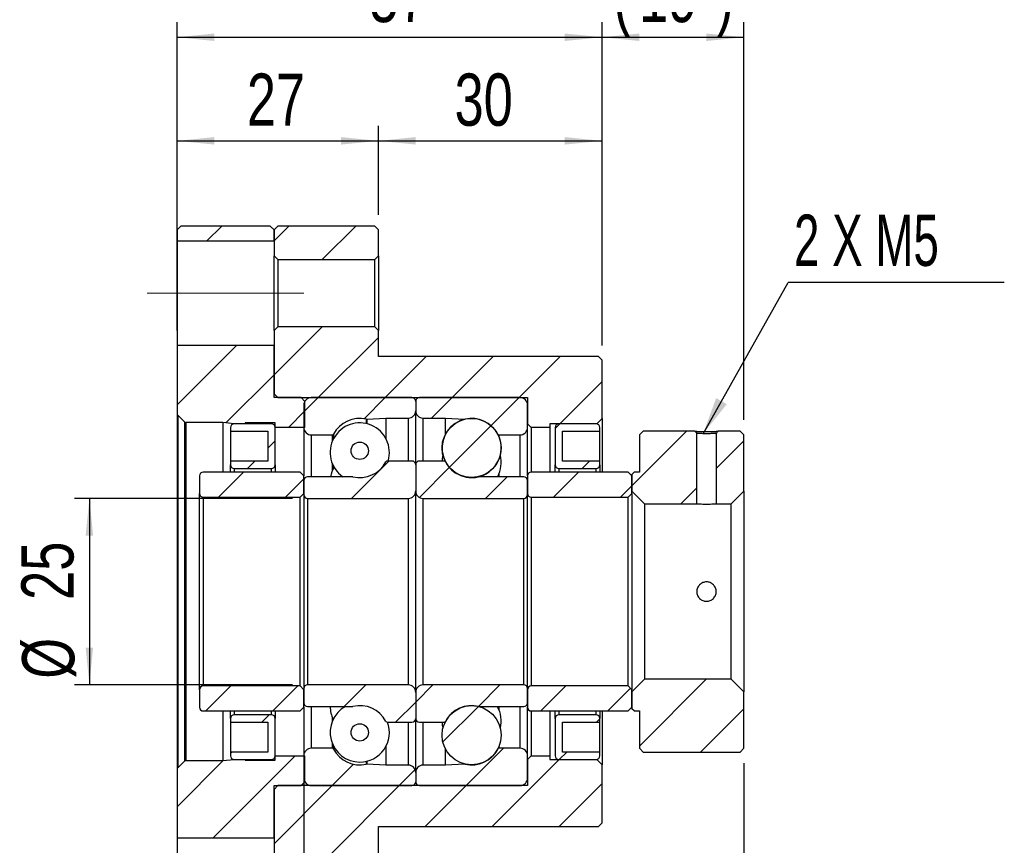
# Model space of a CAD drawing. Header units: millimetres. Extents: x 5 to 295, y 52 to 184.
# Tile 8 of 9: x 229 to 295, y 85 to 140. Entities that reach past the tile are written whole.
import ezdxf

# ---------------------------------------------------------------- set-up
doc = ezdxf.new("R2010")
doc.units = ezdxf.units.MM
doc.linetypes.add('CENTERX2', pattern=[20.32, 12.7, -2.54, 2.54, -2.54])
doc.layers.add('FORMAT', color=7, linetype='Continuous')
doc.styles.add('SLDTEXTSTYLE0', font='TXT', dxfattribs={"width": 0.75})
doc.styles.add('SLDTEXTSTYLE1', font='TXT', dxfattribs={"width": 0.666667})
doc.dimstyles.new('SLDDIMSTYLE0', dxfattribs={"dimtxt": 3.5, "dimasz": 2.5, "dimexe": 0, "dimexo": 0.0625, "dimgap": 0.875, "dimtad": 1, "dimlfac": 2, "dimrnd": 1e-09, "dimzin": 12, "dimdsep": 46, "dimtxsty": 'SLDTEXTSTYLE0', "dimsah": 1, "dimcen": 0.09, "dimadec": 0, "dimazin": 3, "dimtfac": 1, "dimtofl": 0, "dimtmove": 0, "dimatfit": 3, "dimfxl": 1, "dimfrac": 2, "dimtolj": 1, "dimtzin": 12, "dimarcsym": 0})
doc.dimstyles.new('SLDDIMSTYLE2', dxfattribs={"dimtxt": 0.18, "dimasz": 2.5, "dimexe": 0, "dimexo": 0.0625, "dimgap": 0, "dimtad": 0, "dimtih": 1, "dimtoh": 1, "dimdec": 0, "dimrnd": 1e-09, "dimzin": 0, "dimdsep": 46, "dimtxsty": 'Standard', "dimsah": 1, "dimcen": 0.09, "dimadec": 0, "dimazin": 0, "dimtfac": 2.5, "dimtdec": 0, "dimtofl": 0, "dimtmove": 0, "dimatfit": 3, "dimfxl": 1, "dimfrac": 2, "dimtolj": 1, "dimtzin": 0, "dimarcsym": 0})

# ---------------------------------------------------------------- blocks, each defined once
blk = doc.blocks.new('_D_3')
at = {"layer": 'FORMAT', "color": 7}
for p, q in [((247.543, 107.802), (232.913, 107.802)), ((233.913, 107.802), (233.913, 95.302)), ((247.543, 95.302), (232.913, 95.302))]:
    blk.add_line(p, q, dxfattribs=at)
for points in [[(233.913, 107.802), (233.663, 105.302), (234.163, 105.302)], [(233.913, 95.302), (234.163, 97.802), (233.663, 97.802)]]:
    blk.add_solid(points, dxfattribs=at)
at = {"layer": 'FORMAT', "color": 7, "char_height": 3.5, "attachment_point": 1, "rotation": 90, "style": 'SLDTEXTSTYLE0'}
for s, insert in [('25', (229.348, 100.995)), ('%%c', (229.402, 95.717))]:
    blk.add_mtext(s, dxfattribs=dict(at, insert=insert))
blk = doc.blocks.new('_D_4')
at = {"layer": 'FORMAT', "color": 7}
for p, q in [((239.793, 119.052), (239.793, 139.701)), ((268.293, 118.052), (268.293, 139.701)), ((239.793, 138.701), (268.293, 138.701))]:
    blk.add_line(p, q, dxfattribs=at)
for points in [[(239.793, 138.701), (242.293, 138.451), (242.293, 138.951)], [(268.293, 138.701), (265.793, 138.951), (265.793, 138.451)]]:
    blk.add_solid(points, dxfattribs=at)
at = {"layer": 'FORMAT', "color": 7, "insert": (252.693, 143.213), "char_height": 3.5, "attachment_point": 1, "style": 'SLDTEXTSTYLE0'}
blk.add_mtext('57', dxfattribs=at)
blk = doc.blocks.new('_D_5')
at = {"layer": 'FORMAT', "color": 7}
for p, q in [((268.293, 118.052), (268.293, 139.701)), ((277.793, 113.052), (277.793, 139.701)), ((268.293, 138.701), (277.793, 138.701))]:
    blk.add_line(p, q, dxfattribs=at)
for points in [[(268.293, 138.701), (270.793, 138.451), (270.793, 138.951)], [(277.793, 138.701), (275.293, 138.951), (275.293, 138.451)]]:
    blk.add_solid(points, dxfattribs=at)
at = {"layer": 'FORMAT', "color": 7, "char_height": 3.5, "attachment_point": 1, "style": 'SLDTEXTSTYLE0'}
for s, insert in [('(', (269.058, 143.213)), ('19', (270.779, 143.213)), (')', (275.951, 143.213))]:
    blk.add_mtext(s, dxfattribs=dict(at, insert=insert))
blk = doc.blocks.new('_D_6')
at = {"layer": 'FORMAT', "color": 7}
for p, q in [((239.793, 119.052), (239.793, 132.759)), ((253.293, 126.802), (253.293, 132.759)), ((239.793, 131.759), (253.293, 131.759))]:
    blk.add_line(p, q, dxfattribs=at)
for points in [[(239.793, 131.759), (242.293, 131.509), (242.293, 132.009)], [(253.293, 131.759), (250.793, 132.009), (250.793, 131.509)]]:
    blk.add_solid(points, dxfattribs=at)
at = {"layer": 'FORMAT', "color": 7, "insert": (244.473, 136.271), "char_height": 3.5, "attachment_point": 1, "style": 'SLDTEXTSTYLE0'}
blk.add_mtext('27', dxfattribs=at)
blk = doc.blocks.new('_D_7')
at = {"layer": 'FORMAT', "color": 7}
for p, q in [((253.293, 126.802), (253.293, 132.759)), ((268.293, 118.052), (268.293, 132.759)), ((253.293, 131.759), (268.293, 131.759))]:
    blk.add_line(p, q, dxfattribs=at)
for points in [[(253.293, 131.759), (255.793, 131.509), (255.793, 132.009)], [(268.293, 131.759), (265.793, 132.009), (265.793, 131.509)]]:
    blk.add_solid(points, dxfattribs=at)
at = {"layer": 'FORMAT', "color": 7, "insert": (258.399, 136.271), "char_height": 3.5, "attachment_point": 1, "style": 'SLDTEXTSTYLE0'}
blk.add_mtext('30', dxfattribs=at)
blk = doc.blocks.new('_D_8')
at = {"layer": 'FORMAT', "color": 7}
for p, q in [((248.293, 92.802), (248.293, 67.32)), ((239.793, 76.302), (239.793, 67.32)), ((248.293, 68.32), (239.793, 68.32))]:
    blk.add_line(p, q, dxfattribs=at)
for points in [[(239.793, 68.32), (242.293, 68.07), (242.293, 68.57)], [(248.293, 68.32), (245.793, 68.57), (245.793, 68.07)]]:
    blk.add_solid(points, dxfattribs=at)
at = {"layer": 'FORMAT', "color": 7, "insert": (241.662, 72.832), "char_height": 3.5, "attachment_point": 1, "style": 'SLDTEXTSTYLE0'}
blk.add_mtext('17', dxfattribs=at)
blk = doc.blocks.new('_D_9')
at = {"layer": 'FORMAT', "color": 7}
for p, q in [((248.293, 92.802), (248.293, 67.32)), ((277.793, 90.052), (277.793, 67.32)), ((248.293, 68.32), (277.793, 68.32))]:
    blk.add_line(p, q, dxfattribs=at)
for points in [[(248.293, 68.32), (250.793, 68.07), (250.793, 68.57)], [(277.793, 68.32), (275.293, 68.57), (275.293, 68.07)]]:
    blk.add_solid(points, dxfattribs=at)
at = {"layer": 'FORMAT', "color": 7, "insert": (260.674, 72.832), "char_height": 3.5, "attachment_point": 1, "style": 'SLDTEXTSTYLE0'}
blk.add_mtext('59', dxfattribs=at)
blk = doc.blocks.new('SW_NOTE_1')
at = {"layer": 'FORMAT', "color": 0}
blk.add_line((14.497, 0), (0, 0), dxfattribs=at)
at = {"layer": 'FORMAT', "color": 0, "insert": (0.395, 4.548), "char_height": 3.4396, "attachment_point": 1, "style": 'SLDTEXTSTYLE1'}
blk.add_mtext('2 X M5', dxfattribs=at)

msp = doc.modelspace()

# ---------------------------------------------------------------- hatches: boundary and pattern name
at = {"layer": 'FORMAT', "linetype": 'Continuous', "lineweight": 18}
h = msp.add_hatch(dxfattribs=at)
h.set_pattern_fill('ANSI31', color=256, style=0)
h.paths.add_polyline_path([(239.793243, 125.051724), (246.293243, 125.051724), (246.293243, 125.801724), (246.043243, 126.051724), (240.043243, 126.051724), (239.793243, 125.801724)], flags=0)
h = msp.add_hatch(dxfattribs=at)
h.set_pattern_fill('ANSI31', color=256, style=0)
h.paths.add_polyline_path([(246.543243, 126.051724), (246.293243, 125.801724), (246.293243, 124.051724), (246.543243, 123.801724), (253.043243, 123.801724), (253.293243, 124.051724), (253.293243, 125.801724), (253.043243, 126.051724)], flags=0)
h = msp.add_hatch(dxfattribs=at)
h.set_pattern_fill('ANSI31', color=256, style=0)
h.paths.add_polyline_path([(264.793243, 112.801724), (267.943243, 112.801724), (268.293243, 113.151724), (268.293243, 117.051724), (268.043243, 117.301724), (253.293243, 117.301724), (253.293243, 119.051724), (253.043243, 119.301724), (246.543243, 119.301724), (246.293243, 119.051724), (246.293243, 114.801724), (246.543243, 114.551724), (263.293243, 114.551724), (263.293243, 112.801724), (263.543243, 112.551724), (264.793243, 112.551724)], flags=0)
h = msp.add_hatch(dxfattribs=at)
h.set_pattern_fill('ANSI31', color=256, style=0)
edge = h.paths.add_edge_path(flags=0)
edge.add_line((246.368243, 112.551724), (248.368243, 112.551724))
edge.add_line((248.368243, 112.551724), (248.368243, 114.301724))
edge.add_line((248.368243, 114.301724), (248.118243, 114.551724))
edge.add_line((248.118243, 114.551724), (246.293243, 114.551724))
edge.add_line((246.293243, 114.551724), (246.293243, 118.051724))
edge.add_line((246.293243, 118.051724), (239.793243, 118.051724))
edge.add_line((239.793243, 118.051724), (239.793243, 113.471724))
edge.add_arc((239.943243, 113.471724), 0.15, 180, 225)
edge.add_line((239.837177, 113.365658), (240.282177, 112.920658))
edge.add_arc((240.388243, 113.026724), 0.15, 225, 270)
edge.add_line((240.388243, 112.876724), (242.868243, 112.876724))
edge.add_line((242.868243, 112.876724), (243.618243, 112.801724))
edge.add_line((243.618243, 112.801724), (244.368243, 112.801724))
edge.add_line((244.368243, 112.801724), (244.368243, 112.851724))
edge.add_line((244.368243, 112.851724), (246.368243, 112.851724))
edge.add_line((246.368243, 112.851724), (246.368243, 112.551724))
h = msp.add_hatch(dxfattribs=at)
h.set_pattern_fill('ANSI31', color=256, style=0)
edge = h.paths.add_edge_path(flags=0)
edge.add_line((255.793243, 113.676724), (255.793243, 114.301724))
edge.add_arc((255.543243, 114.301724), 0.25, 0, 90)
edge.add_line((255.543243, 114.551724), (248.793243, 114.551724))
edge.add_arc((248.793243, 114.051724), 0.5, 90, 180)
edge.add_line((248.293243, 114.051724), (248.293243, 112.551724))
edge.add_arc((248.793243, 112.551724), 0.5, 180, 270)
edge.add_line((248.793243, 112.051724), (250.200964, 112.051724))
edge.add_arc((250.200964, 112.151724), 0.1, 270, 332.11061221)
edge.add_arc((252.043243, 111.176724), 1.984375, 77.20484819, 152.11061221, ccw=False)
edge.add_arc((252.504861, 113.20934), 0.1, 257.20484819, 273)
edge.add_line((252.510095, 113.109477), (253.793243, 113.176724))
edge.add_line((253.793243, 113.176724), (255.293243, 113.176724))
edge.add_arc((255.293243, 113.676724), 0.5, 270, 360)
h = msp.add_hatch(dxfattribs=at)
h.set_pattern_fill('ANSI31', color=256, style=0)
edge = h.paths.add_edge_path(flags=0)
edge.add_line((262.793243, 114.551724), (256.043243, 114.551724))
edge.add_arc((256.043243, 114.301724), 0.25, 90, 180)
edge.add_line((255.793243, 114.301724), (255.793243, 113.676724))
edge.add_arc((256.293243, 113.676724), 0.5, 180, 270)
edge.add_line((256.293243, 113.176724), (257.793243, 113.176724))
edge.add_line((257.793243, 113.176724), (259.076391, 113.109477))
edge.add_arc((259.081625, 113.20934), 0.1, 267, 282.79515181)
edge.add_arc((259.543243, 111.176724), 1.984375, 27.88938779, 102.79515181, ccw=False)
edge.add_arc((261.385523, 112.151724), 0.1, 207.88938779, 270)
edge.add_line((261.385523, 112.051724), (262.793243, 112.051724))
edge.add_arc((262.793243, 112.551724), 0.5, 270, 360)
edge.add_line((263.293243, 112.551724), (263.293243, 114.051724))
edge.add_arc((262.793243, 114.051724), 0.5, 0, 90)
h = msp.add_hatch(dxfattribs=at)
h.set_pattern_fill('ANSI31', color=256, style=0)
edge = h.paths.add_edge_path(flags=0)
edge.add_arc((259.543243, 111.176722), 1.984364, 0, 360)
h = msp.add_hatch(dxfattribs=at)
h.set_pattern_fill('ANSI31', color=256, style=0)
edge = h.paths.add_edge_path(flags=0)
edge.add_line((245.868243, 112.301724), (245.868243, 110.301724))
edge.add_line((245.868243, 110.301724), (243.368243, 110.301724))
edge.add_line((243.368243, 110.301724), (243.368243, 110.051724))
edge.add_arc((243.618243, 110.051724), 0.25, 180, 270)
edge.add_line((243.618243, 109.801724), (246.118243, 109.801724))
edge.add_arc((246.118243, 110.051724), 0.25, 270, 360)
edge.add_line((246.368243, 110.051724), (246.368243, 112.551724))
edge.add_arc((246.118243, 112.551724), 0.25, 0, 90)
edge.add_line((246.118243, 112.801724), (243.618243, 112.801724))
edge.add_arc((243.618243, 112.551724), 0.25, 90, 180)
edge.add_line((243.368243, 112.551724), (243.368243, 112.301724))
edge.add_line((243.368243, 112.301724), (245.868243, 112.301724))
h = msp.add_hatch(dxfattribs=at)
h.set_pattern_fill('ANSI31', color=256, style=0)
edge = h.paths.add_edge_path(flags=0)
edge.add_line((268.143243, 110.051724), (268.143243, 110.301724))
edge.add_line((268.143243, 110.301724), (265.643243, 110.301724))
edge.add_line((265.643243, 110.301724), (265.643243, 112.301724))
edge.add_line((265.643243, 112.301724), (268.143243, 112.301724))
edge.add_line((268.143243, 112.301724), (268.143243, 112.551724))
edge.add_arc((267.893243, 112.551724), 0.25, 0, 90)
edge.add_line((267.893243, 112.801724), (265.393243, 112.801724))
edge.add_arc((265.393243, 112.551724), 0.25, 90, 180)
edge.add_line((265.143243, 112.551724), (265.143243, 110.051724))
edge.add_arc((265.393243, 110.051724), 0.25, 180, 270)
edge.add_line((265.393243, 109.801724), (267.893243, 109.801724))
edge.add_arc((267.893243, 110.051724), 0.25, 270, 360)
h = msp.add_hatch(dxfattribs=at)
h.set_pattern_fill('ANSI31', color=256, style=0)
h.paths.add_polyline_path([(270.443243, 109.551724), (270.293243, 109.401724), (270.293243, 108.276724), (271.143243, 107.426724), (274.643243, 107.426724), (274.643243, 112.160782), (274.513048, 112.301724), (271.043243, 112.301724), (270.793243, 112.051724), (270.793243, 109.551724)], flags=0)
h = msp.add_hatch(dxfattribs=at)
h.set_pattern_fill('ANSI31', color=256, style=0)
edge = h.paths.add_edge_path(flags=0)
edge.add_line((275.943243, 112.160782), (275.943243, 107.426724))
edge.add_line((275.943243, 107.426724), (276.943243, 107.426724))
edge.add_line((276.943243, 107.426724), (277.793243, 108.276724))
edge.add_line((277.793243, 108.276724), (277.793243, 112.051724))
edge.add_line((277.793243, 112.051724), (277.543243, 112.301724))
edge.add_line((277.543243, 112.301724), (276.073438, 112.301724))
edge.add_line((276.073438, 112.301724), (275.943243, 112.160782))
h = msp.add_hatch(dxfattribs=at)
h.set_pattern_fill('ANSI31', color=256, style=0)
edge = h.paths.add_edge_path(flags=0)
edge.add_arc((252.043243, 110.987991), 0.583319, 0, 360)
h = msp.add_hatch(dxfattribs=at)
h.set_pattern_fill('ANSI31', color=256, style=0)
edge = h.paths.add_edge_path(flags=0)
edge.add_line((248.293243, 109.001724), (248.293243, 108.051724))
edge.add_arc((248.543243, 108.051724), 0.25, 180, 270)
edge.add_line((248.543243, 107.801724), (255.293243, 107.801724))
edge.add_arc((255.293243, 108.301724), 0.5, 270, 360)
edge.add_line((255.793243, 108.301724), (255.793243, 110.051724))
edge.add_arc((255.543243, 110.051724), 0.25, 0, 90)
edge.add_line((255.543243, 110.301724), (253.885523, 110.301724))
edge.add_arc((253.885523, 110.201724), 0.1, 90, 152.11061221)
edge.add_arc((252.043243, 111.176724), 1.984375, 256.29156509, 332.11061221, ccw=False)
edge.add_arc((251.549286, 109.151724), 0.1, 76.29156509, 90)
edge.add_line((251.549286, 109.251724), (248.543243, 109.251724))
edge.add_arc((248.543243, 109.001724), 0.25, 90, 180)
h = msp.add_hatch(dxfattribs=at)
h.set_pattern_fill('ANSI31', color=256, style=0)
edge = h.paths.add_edge_path(flags=0)
edge.add_line((256.293243, 107.801724), (263.043243, 107.801724))
edge.add_arc((263.043243, 108.051724), 0.25, 270, 360)
edge.add_line((263.293243, 108.051724), (263.293243, 109.001724))
edge.add_arc((263.043243, 109.001724), 0.25, 0, 90)
edge.add_line((263.043243, 109.251724), (260.037201, 109.251724))
edge.add_arc((260.037201, 109.151724), 0.1, 90, 103.70843491)
edge.add_arc((259.543243, 111.176724), 1.984375, 207.88938779, 283.70843491, ccw=False)
edge.add_arc((257.700964, 110.201724), 0.1, 27.88938779, 90)
edge.add_line((257.700964, 110.301724), (256.043243, 110.301724))
edge.add_arc((256.043243, 110.051724), 0.25, 90, 180)
edge.add_line((255.793243, 110.051724), (255.793243, 108.301724))
edge.add_arc((256.293243, 108.301724), 0.5, 180, 270)
h = msp.add_hatch(dxfattribs=at)
h.set_pattern_fill('ANSI31', color=256, style=0)
edge = h.paths.add_edge_path(flags=0)
edge.add_line((248.043243, 107.876724), (248.293243, 108.126724))
edge.add_line((248.293243, 108.126724), (248.293243, 109.301724))
edge.add_line((248.293243, 109.301724), (248.043243, 109.551724))
edge.add_line((248.043243, 109.551724), (241.543243, 109.551724))
edge.add_arc((241.543243, 109.301724), 0.25, 90, 180)
edge.add_line((241.293243, 109.301724), (241.293243, 108.126724))
edge.add_arc((241.543243, 108.126724), 0.25, 180, 270)
edge.add_line((241.543243, 107.876724), (248.043243, 107.876724))
h = msp.add_hatch(dxfattribs=at)
h.set_pattern_fill('ANSI31', color=256, style=0)
edge = h.paths.add_edge_path(flags=0)
edge.add_line((270.043243, 107.876724), (270.293243, 108.126724))
edge.add_line((270.293243, 108.126724), (270.293243, 109.301724))
edge.add_line((270.293243, 109.301724), (270.043243, 109.551724))
edge.add_line((270.043243, 109.551724), (263.543243, 109.551724))
edge.add_arc((263.543243, 109.301724), 0.25, 90, 180)
edge.add_line((263.293243, 109.301724), (263.293243, 108.126724))
edge.add_arc((263.543243, 108.126724), 0.25, 180, 270)
edge.add_line((263.543243, 107.876724), (270.043243, 107.876724))
h = msp.add_hatch(dxfattribs=at)
h.set_pattern_fill('ANSI31', color=256, style=0)
edge = h.paths.add_edge_path(flags=0)
edge.add_line((248.293243, 94.976724), (248.043243, 95.226724))
edge.add_line((248.043243, 95.226724), (241.543243, 95.226724))
edge.add_arc((241.543243, 94.976724), 0.25, 90, 180)
edge.add_line((241.293243, 94.976724), (241.293243, 93.801724))
edge.add_arc((241.543243, 93.801724), 0.25, 180, 270)
edge.add_line((241.543243, 93.551724), (248.043243, 93.551724))
edge.add_line((248.043243, 93.551724), (248.293243, 93.801724))
edge.add_line((248.293243, 93.801724), (248.293243, 94.976724))
h = msp.add_hatch(dxfattribs=at)
h.set_pattern_fill('ANSI31', color=256, style=0)
edge = h.paths.add_edge_path(flags=0)
edge.add_line((255.293243, 95.301724), (248.543243, 95.301724))
edge.add_arc((248.543243, 95.051724), 0.25, 90, 180)
edge.add_line((248.293243, 95.051724), (248.293243, 94.101724))
edge.add_arc((248.543243, 94.101724), 0.25, 180, 270)
edge.add_line((248.543243, 93.851724), (251.549286, 93.851724))
edge.add_arc((251.549286, 93.951724), 0.1, 270, 283.70843491)
edge.add_arc((252.043243, 91.926724), 1.984375, 27.88938779, 103.70843491, ccw=False)
edge.add_arc((253.885523, 92.901724), 0.1, 207.88938779, 270)
edge.add_line((253.885523, 92.801724), (255.543243, 92.801724))
edge.add_arc((255.543243, 93.051724), 0.25, 270, 360)
edge.add_line((255.793243, 93.051724), (255.793243, 94.801724))
edge.add_arc((255.293243, 94.801724), 0.5, 0, 90)
h = msp.add_hatch(dxfattribs=at)
h.set_pattern_fill('ANSI31', color=256, style=0)
edge = h.paths.add_edge_path(flags=0)
edge.add_line((263.293243, 94.101724), (263.293243, 95.051724))
edge.add_arc((263.043243, 95.051724), 0.25, 0, 90)
edge.add_line((263.043243, 95.301724), (256.293243, 95.301724))
edge.add_arc((256.293243, 94.801724), 0.5, 90, 180)
edge.add_line((255.793243, 94.801724), (255.793243, 93.051724))
edge.add_arc((256.043243, 93.051724), 0.25, 180, 270)
edge.add_line((256.043243, 92.801724), (257.700964, 92.801724))
edge.add_arc((257.700964, 92.901724), 0.1, 270, 332.11061221)
edge.add_arc((259.543243, 91.926724), 1.984375, 76.29156509, 152.11061221, ccw=False)
edge.add_arc((260.037201, 93.951724), 0.1, 256.29156509, 270)
edge.add_line((260.037201, 93.851724), (263.043243, 93.851724))
edge.add_arc((263.043243, 94.101724), 0.25, 270, 360)
h = msp.add_hatch(dxfattribs=at)
h.set_pattern_fill('ANSI31', color=256, style=0)
edge = h.paths.add_edge_path(flags=0)
edge.add_line((270.293243, 94.976724), (270.043243, 95.226724))
edge.add_line((270.043243, 95.226724), (263.543243, 95.226724))
edge.add_arc((263.543243, 94.976724), 0.25, 90, 180)
edge.add_line((263.293243, 94.976724), (263.293243, 93.801724))
edge.add_arc((263.543243, 93.801724), 0.25, 180, 270)
edge.add_line((263.543243, 93.551724), (270.043243, 93.551724))
edge.add_line((270.043243, 93.551724), (270.293243, 93.801724))
edge.add_line((270.293243, 93.801724), (270.293243, 94.976724))
h = msp.add_hatch(dxfattribs=at)
h.set_pattern_fill('ANSI31', color=256, style=0)
h.paths.add_polyline_path([(270.293243, 93.701724), (270.443243, 93.551724), (270.793243, 93.551724), (270.793243, 91.051724), (271.043243, 90.801724), (277.543243, 90.801724), (277.793243, 91.051724), (277.793243, 94.826724), (276.943243, 95.676724), (271.143243, 95.676724), (270.293243, 94.826724)], flags=0)
h = msp.add_hatch(dxfattribs=at)
h.set_pattern_fill('ANSI31', color=256, style=0)
edge = h.paths.add_edge_path(flags=0)
edge.add_arc((259.543243, 91.926726), 1.984364, 0, 360)
h = msp.add_hatch(dxfattribs=at)
h.set_pattern_fill('ANSI31', color=256, style=0)
edge = h.paths.add_edge_path(flags=0)
edge.add_line((243.368243, 93.051724), (243.368243, 92.801724))
edge.add_line((243.368243, 92.801724), (245.868243, 92.801724))
edge.add_line((245.868243, 92.801724), (245.868243, 90.801724))
edge.add_line((245.868243, 90.801724), (243.368243, 90.801724))
edge.add_line((243.368243, 90.801724), (243.368243, 90.551724))
edge.add_arc((243.618243, 90.551724), 0.25, 180, 270)
edge.add_line((243.618243, 90.301724), (246.118243, 90.301724))
edge.add_arc((246.118243, 90.551724), 0.25, 270, 360)
edge.add_line((246.368243, 90.551724), (246.368243, 93.051724))
edge.add_arc((246.118243, 93.051724), 0.25, 0, 90)
edge.add_line((246.118243, 93.301724), (243.618243, 93.301724))
edge.add_arc((243.618243, 93.051724), 0.25, 90, 180)
h = msp.add_hatch(dxfattribs=at)
h.set_pattern_fill('ANSI31', color=256, style=0)
edge = h.paths.add_edge_path(flags=0)
edge.add_line((265.643243, 90.801724), (265.643243, 92.801724))
edge.add_line((265.643243, 92.801724), (268.143243, 92.801724))
edge.add_line((268.143243, 92.801724), (268.143243, 93.051724))
edge.add_arc((267.893243, 93.051724), 0.25, 0, 90)
edge.add_line((267.893243, 93.301724), (265.393243, 93.301724))
edge.add_arc((265.393243, 93.051724), 0.25, 90, 180)
edge.add_line((265.143243, 93.051724), (265.143243, 90.551724))
edge.add_arc((265.393243, 90.551724), 0.25, 180, 270)
edge.add_line((265.393243, 90.301724), (267.893243, 90.301724))
edge.add_arc((267.893243, 90.551724), 0.25, 270, 360)
edge.add_line((268.143243, 90.551724), (268.143243, 90.801724))
edge.add_line((268.143243, 90.801724), (265.643243, 90.801724))
h = msp.add_hatch(dxfattribs=at)
h.set_pattern_fill('ANSI31', color=256, style=0)
edge = h.paths.add_edge_path(flags=0)
edge.add_arc((252.043243, 92.115456), 0.583319, 0, 360)
h = msp.add_hatch(dxfattribs=at)
h.set_pattern_fill('ANSI31', color=256, style=0)
edge = h.paths.add_edge_path(flags=0)
edge.add_line((248.368243, 90.551724), (246.368243, 90.551724))
edge.add_line((246.368243, 90.551724), (246.368243, 90.251724))
edge.add_line((246.368243, 90.251724), (244.368243, 90.251724))
edge.add_line((244.368243, 90.251724), (244.368243, 90.301724))
edge.add_line((244.368243, 90.301724), (243.618243, 90.301724))
edge.add_line((243.618243, 90.301724), (242.868243, 90.226724))
edge.add_line((242.868243, 90.226724), (240.388243, 90.226724))
edge.add_arc((240.388243, 90.076724), 0.15, 90, 135)
edge.add_line((240.282177, 90.18279), (239.837177, 89.73779))
edge.add_arc((239.943243, 89.631724), 0.15, 135, 180)
edge.add_line((239.793243, 89.631724), (239.793243, 85.051724))
edge.add_line((239.793243, 85.051724), (246.293243, 85.051724))
edge.add_line((246.293243, 85.051724), (246.293243, 88.551724))
edge.add_line((246.293243, 88.551724), (248.118243, 88.551724))
edge.add_line((248.118243, 88.551724), (248.368243, 88.801724))
edge.add_line((248.368243, 88.801724), (248.368243, 90.551724))
h = msp.add_hatch(dxfattribs=at)
h.set_pattern_fill('ANSI31', color=256, style=0)
h.paths.add_polyline_path([(267.943243, 90.301724), (264.793243, 90.301724), (264.793243, 90.551724), (263.543243, 90.551724), (263.293243, 90.301724), (263.293243, 88.551724), (246.543243, 88.551724), (246.293243, 88.301724), (246.293243, 84.051724), (246.543243, 83.801724), (253.043243, 83.801724), (253.293243, 84.051724), (253.293243, 85.801724), (268.043243, 85.801724), (268.293243, 86.051724), (268.293243, 89.951724)], flags=0)
h = msp.add_hatch(dxfattribs=at)
h.set_pattern_fill('ANSI31', color=256, style=0)
edge = h.paths.add_edge_path(flags=0)
edge.add_line((248.793243, 88.551724), (255.543243, 88.551724))
edge.add_arc((255.543243, 88.801724), 0.25, 270, 360)
edge.add_line((255.793243, 88.801724), (255.793243, 89.426724))
edge.add_arc((255.293243, 89.426724), 0.5, 0, 90)
edge.add_line((255.293243, 89.926724), (253.793243, 89.926724))
edge.add_line((253.793243, 89.926724), (252.510095, 89.993971))
edge.add_arc((252.504861, 89.894108), 0.1, 87, 102.79515181)
edge.add_arc((252.043243, 91.926724), 1.984375, 207.88938779, 282.79515181, ccw=False)
edge.add_arc((250.200964, 90.951724), 0.1, 27.88938779, 90)
edge.add_line((250.200964, 91.051724), (248.793243, 91.051724))
edge.add_arc((248.793243, 90.551724), 0.5, 90, 180)
edge.add_line((248.293243, 90.551724), (248.293243, 89.051724))
edge.add_arc((248.793243, 89.051724), 0.5, 180, 270)
h = msp.add_hatch(dxfattribs=at)
h.set_pattern_fill('ANSI31', color=256, style=0)
edge = h.paths.add_edge_path(flags=0)
edge.add_line((255.793243, 89.426724), (255.793243, 88.801724))
edge.add_arc((256.043243, 88.801724), 0.25, 180, 270)
edge.add_line((256.043243, 88.551724), (262.793243, 88.551724))
edge.add_arc((262.793243, 89.051724), 0.5, 270, 360)
edge.add_line((263.293243, 89.051724), (263.293243, 90.551724))
edge.add_arc((262.793243, 90.551724), 0.5, 0, 90)
edge.add_line((262.793243, 91.051724), (261.385523, 91.051724))
edge.add_arc((261.385523, 90.951724), 0.1, 90, 152.11061221)
edge.add_arc((259.543243, 91.926724), 1.984375, 257.20484819, 332.11061221, ccw=False)
edge.add_arc((259.081625, 89.894108), 0.1, 77.20484819, 93)
edge.add_line((259.076391, 89.993971), (257.793243, 89.926724))
edge.add_line((257.793243, 89.926724), (256.293243, 89.926724))
edge.add_arc((256.293243, 89.426724), 0.5, 90, 180)

# ---------------------------------------------------------------- linework, layer by layer
at = {"color": 7, "linetype": 'Continuous', "lineweight": 25}
for p, q in [((239.793243, 125.801724), (240.043243, 126.051724)), ((239.793243, 125.801724), (239.793243, 125.051724)), ((246.043243, 126.051724), (240.043243, 126.051724)), ((246.043243, 126.051724), (246.293243, 125.801724)), ((246.293243, 125.801724), (246.543243, 126.051724)), ((246.293243, 125.051724), (246.293243, 125.801724)), ((246.293243, 125.801724), (246.293243, 124.051724)), ((253.043243, 126.051724), (246.543243, 126.051724)), ((253.043243, 126.051724), (253.293243, 125.801724)), ((253.293243, 124.051724), (253.293243, 125.801724)), ((239.793243, 125.051724), (246.293243, 125.051724)), ((239.793243, 125.051724), (239.793243, 118.051724)), ((246.543243, 123.801725), (246.293243, 124.051724)), ((246.293243, 119.051724), (246.293243, 124.051724)), ((246.543243, 123.801725), (246.543243, 119.301724)), ((246.543243, 123.801725), (253.043243, 123.801725)), ((253.293243, 124.051724), (253.043243, 123.801725)), ((253.043243, 119.301724), (253.043243, 123.801725)), ((253.293243, 124.051724), (253.293243, 119.051724)), ((246.293243, 119.051724), (246.543243, 119.301724)), ((246.293243, 119.051724), (246.293243, 114.801724)), ((253.043243, 119.301724), (246.543243, 119.301724)), ((253.043243, 119.301724), (253.293243, 119.051724)), ((253.293243, 117.301723), (253.293243, 119.051724)), ((246.293243, 118.051724), (239.793243, 118.051724)), ((239.793243, 118.051724), (239.793243, 113.471723)), ((246.293243, 114.551724), (246.293243, 118.051724)), ((268.043243, 117.301723), (253.293243, 117.301723)), ((268.043243, 117.301723), (268.293243, 117.051724)), ((268.293243, 113.151723), (268.293243, 117.051724)), ((246.543243, 114.551724), (246.293243, 114.801724)), ((248.118243, 114.551724), (246.293243, 114.551724)), ((246.543243, 114.551724), (263.293244, 114.551724)), ((248.118243, 114.551724), (248.368243, 114.301724)), ((248.368243, 112.551724), (248.368243, 114.301724)), ((255.543243, 114.551724), (248.793243, 114.551724)), ((255.793243, 114.301724), (255.793243, 113.676724)), ((262.793243, 114.551724), (256.043243, 114.551724)), ((263.293244, 114.551724), (263.293244, 112.801724)), ((248.293243, 114.051724), (248.293243, 112.551724)), ((255.793243, 110.051724), (255.793243, 113.676724)), ((263.293244, 112.551724), (263.293244, 114.051724)), ((239.793243, 113.471723), (239.793243, 89.631725)), ((239.837177, 113.365658), (239.837177, 89.73779)), ((240.282177, 112.920658), (239.837177, 113.365658)), ((240.282177, 112.920658), (240.282177, 90.182789)), ((252.510095, 113.109476), (253.793243, 113.176724)), ((253.793243, 113.176724), (253.793243, 111.812)), ((253.793243, 113.176724), (255.293243, 113.176724)), ((256.293243, 113.176724), (257.793243, 113.176724)), ((257.793243, 112.112267), (257.793243, 113.176724)), ((257.793243, 113.176724), (259.076392, 113.109476)), ((268.293243, 113.151723), (267.943243, 112.801724)), ((268.293243, 113.151723), (268.293243, 109.551724)), ((240.388243, 112.876724), (240.388243, 90.226723)), ((242.868243, 112.876724), (240.388243, 112.876724)), ((242.868243, 112.876724), (242.868243, 109.551724)), ((243.618243, 112.801724), (242.868243, 112.876724)), ((243.368243, 112.551724), (243.368243, 112.301724)), ((243.368243, 112.301724), (245.868243, 112.301724)), ((243.368243, 112.301724), (243.368243, 110.301724)), ((246.118243, 112.801724), (243.618243, 112.801724)), ((244.368243, 112.801724), (243.618243, 112.801724)), ((246.368243, 112.851723), (244.368243, 112.851723)), ((244.368243, 112.851723), (244.368243, 112.801724)), ((245.868243, 112.301724), (245.868243, 110.301724)), ((246.368243, 112.551724), (246.368243, 112.851723)), ((246.368243, 110.051724), (246.368243, 112.551724)), ((248.368243, 112.551724), (246.368243, 112.551724)), ((248.293243, 112.551724), (248.293243, 109.301724)), ((263.543243, 112.551724), (263.293244, 112.801724)), ((263.293244, 109.301724), (263.293244, 112.551724)), ((263.543243, 112.551724), (263.543243, 109.551724)), ((264.793243, 112.551724), (263.543243, 112.551724)), ((267.943243, 112.801724), (264.793243, 112.801724)), ((264.793243, 112.801724), (264.793243, 112.551724)), ((264.793243, 112.551724), (264.793243, 109.551724)), ((265.143244, 112.551724), (265.143244, 110.051724)), ((267.893244, 112.801724), (265.393242, 112.801724)), ((265.643243, 112.301724), (268.143242, 112.301724)), ((265.643243, 110.301724), (265.643243, 112.301724)), ((267.943243, 112.796673), (267.943243, 112.801724)), ((268.143242, 112.301724), (268.143242, 112.551724)), ((268.143242, 110.301724), (268.143242, 112.301724)), ((270.793243, 112.051724), (271.043243, 112.301724)), ((274.513047, 112.301724), (271.043243, 112.301724)), ((274.513047, 112.301724), (274.643243, 112.160782)), ((277.543243, 112.301724), (276.073437, 112.301724)), ((277.543243, 112.301724), (277.793244, 112.051724)), ((248.793243, 112.051724), (250.200964, 112.051724)), ((261.385523, 112.051724), (262.793243, 112.051724)), ((270.793243, 112.051724), (270.793243, 109.551724)), ((274.643243, 107.426724), (274.643243, 112.160782)), ((275.943244, 112.160782), (275.943244, 107.426724)), ((277.793244, 108.276724), (277.793244, 112.051724)), ((245.868243, 110.301724), (243.368243, 110.301724)), ((243.368243, 110.301724), (243.368243, 110.051724)), ((255.543243, 110.301724), (253.885523, 110.301724)), ((257.700964, 110.301724), (256.043243, 110.301724)), ((268.143242, 110.301724), (265.643243, 110.301724)), ((268.143242, 110.051724), (268.143242, 110.301724)), ((243.368243, 109.551724), (243.368243, 110.051724)), ((243.618243, 109.801724), (246.118243, 109.801724)), ((246.368243, 110.051724), (246.368243, 109.551724)), ((255.793243, 110.051724), (255.793243, 108.301724)), ((265.143244, 109.551724), (265.143244, 110.051724)), ((265.393242, 109.801724), (267.893244, 109.801724)), ((268.143242, 110.051724), (268.143242, 109.551724)), ((241.293243, 109.301724), (241.293243, 108.126724)), ((248.043243, 109.551724), (241.543243, 109.551724)), ((248.043243, 109.551724), (248.293243, 109.301724)), ((248.293243, 108.126724), (248.293243, 109.301724)), ((248.293243, 109.001724), (248.293243, 108.051724)), ((251.549286, 109.251724), (248.543243, 109.251724)), ((263.043244, 109.251724), (260.037201, 109.251724)), ((263.293244, 109.301724), (263.293244, 108.126724)), ((263.293244, 108.051724), (263.293244, 109.001724)), ((270.043243, 109.551724), (263.543243, 109.551724)), ((270.043243, 109.551724), (270.293243, 109.301724)), ((270.293243, 109.401724), (270.443244, 109.551724)), ((270.293243, 109.401724), (270.293243, 108.276724)), ((270.293243, 108.126724), (270.293243, 109.301724)), ((270.793243, 109.551724), (270.443244, 109.551724)), ((255.793243, 94.801724), (255.793243, 108.301724)), ((241.293243, 94.976724), (241.293243, 108.126724)), ((241.543243, 107.876724), (241.543243, 95.226724)), ((241.543243, 107.876724), (248.043243, 107.876724)), ((248.293243, 108.126724), (248.043243, 107.876724)), ((248.043243, 95.226724), (248.043243, 107.876724)), ((248.293243, 108.051724), (248.293243, 95.051724)), ((248.543243, 107.801724), (248.543243, 95.301724)), ((248.543243, 107.801724), (255.293243, 107.801724)), ((255.293243, 107.801724), (255.293243, 95.301724)), ((256.293243, 95.301724), (256.293243, 107.801724)), ((256.293243, 107.801724), (263.043244, 107.801724)), ((263.043244, 95.301724), (263.043244, 107.801724)), ((263.293244, 95.051724), (263.293244, 108.051724)), ((263.543243, 107.876724), (263.543243, 95.226724)), ((263.543243, 107.876724), (270.043243, 107.876724)), ((270.293243, 108.126724), (270.043243, 107.876724)), ((270.043243, 95.226724), (270.043243, 107.876724)), ((271.143243, 107.426724), (270.293243, 108.276724)), ((270.293243, 108.126724), (270.293243, 94.976724)), ((277.793244, 108.276724), (276.943242, 107.426724)), ((277.793244, 108.276724), (277.793244, 94.826724)), ((271.143243, 107.426724), (271.143243, 95.676724)), ((271.143243, 107.426724), (274.643243, 107.426724)), ((275.943244, 107.426724), (276.943242, 107.426724)), ((276.943242, 95.676724), (276.943242, 107.426724)), ((248.043243, 95.226724), (241.543243, 95.226724)), ((248.043243, 95.226724), (248.293243, 94.976724)), ((255.293243, 95.301724), (248.543243, 95.301724)), ((263.043244, 95.301724), (256.293243, 95.301724)), ((270.043243, 95.226724), (263.543243, 95.226724)), ((270.043243, 95.226724), (270.293243, 94.976724)), ((270.293243, 94.826724), (271.143243, 95.676724)), ((276.943242, 95.676724), (271.143243, 95.676724)), ((276.943242, 95.676724), (277.793244, 94.826724)), ((241.293243, 94.976724), (241.293243, 93.801724)), ((248.293243, 95.051724), (248.293243, 94.101724)), ((248.293243, 93.801724), (248.293243, 94.976724)), ((255.793243, 94.801724), (255.793243, 93.051724)), ((263.293244, 94.101724), (263.293244, 95.051724)), ((263.293244, 94.976724), (263.293244, 93.801724)), ((270.293243, 93.801724), (270.293243, 94.976724)), ((270.293243, 94.826724), (270.293243, 93.701724)), ((277.793244, 91.051724), (277.793244, 94.826724)), ((248.293243, 93.801724), (248.043243, 93.551724)), ((248.293243, 93.801724), (248.293243, 90.551724)), ((248.543243, 93.851724), (251.549286, 93.851724)), ((260.037201, 93.851724), (263.043244, 93.851724)), ((263.293244, 90.551724), (263.293244, 93.801724)), ((270.293243, 93.801724), (270.043243, 93.551724)), ((241.543243, 93.551724), (248.043243, 93.551724)), ((242.868243, 93.551724), (242.868243, 90.226723)), ((243.368243, 93.051724), (243.368243, 93.551724)), ((246.118243, 93.301724), (243.618243, 93.301724)), ((246.368243, 93.551724), (246.368243, 93.051724)), ((263.543243, 93.551724), (263.543243, 90.551724)), ((263.543243, 93.551724), (270.043243, 93.551724)), ((264.793243, 93.551724), (264.793243, 90.551724)), ((265.143244, 93.051724), (265.143244, 93.551724)), ((267.893244, 93.301724), (265.393242, 93.301724)), ((268.143242, 93.551724), (268.143242, 93.051724)), ((268.293243, 93.551724), (268.293243, 89.951724)), ((270.443244, 93.551724), (270.293243, 93.701724)), ((270.443244, 93.551724), (270.793243, 93.551724)), ((270.793243, 93.551724), (270.793243, 91.051724)), ((243.368243, 93.051724), (243.368243, 92.801724)), ((243.368243, 92.801724), (243.368243, 90.801724)), ((243.368243, 92.801724), (245.868243, 92.801724)), ((245.868243, 92.801724), (245.868243, 90.801724)), ((246.368243, 90.551724), (246.368243, 93.051724)), ((253.885523, 92.801724), (255.543243, 92.801724)), ((255.793243, 89.426724), (255.793243, 93.051724)), ((256.043243, 92.801724), (257.700964, 92.801724)), ((265.143244, 93.051724), (265.143244, 90.551724)), ((265.643243, 92.801724), (268.143242, 92.801724)), ((265.643243, 90.801724), (265.643243, 92.801724)), ((268.143242, 92.801724), (268.143242, 93.051724)), ((268.143242, 90.801724), (268.143242, 92.801724)), ((253.793243, 91.179911), (253.793243, 89.926723)), ((245.868243, 90.801724), (243.368243, 90.801724)), ((243.368243, 90.801724), (243.368243, 90.551724)), ((246.368243, 90.551724), (248.368243, 90.551724)), ((246.368243, 90.251724), (246.368243, 90.551724)), ((248.293243, 90.551724), (248.293243, 89.051723)), ((248.368243, 88.801724), (248.368243, 90.551724)), ((250.200964, 91.051724), (248.793243, 91.051724)), ((257.793243, 89.926723), (257.793243, 90.991204)), ((262.793243, 91.051724), (261.385523, 91.051724)), ((263.293244, 89.051723), (263.293244, 90.551724)), ((263.293244, 90.301724), (263.543243, 90.551724)), ((263.543243, 90.551724), (264.793243, 90.551724)), ((264.793243, 90.551724), (264.793243, 90.301724)), ((268.143242, 90.801724), (265.643243, 90.801724)), ((268.143242, 90.551724), (268.143242, 90.801724)), ((271.043243, 90.801724), (270.793243, 91.051724)), ((271.043243, 90.801724), (277.543243, 90.801724)), ((277.793244, 91.051724), (277.543243, 90.801724)), ((239.837177, 89.73779), (240.282177, 90.182789)), ((240.388243, 90.226723), (242.868243, 90.226723)), ((242.868243, 90.226723), (243.618243, 90.301724)), ((243.618243, 90.301724), (246.118243, 90.301724)), ((243.618243, 90.301724), (244.368243, 90.301724)), ((244.368243, 90.301724), (244.368243, 90.251724)), ((244.368243, 90.251724), (246.368243, 90.251724)), ((253.793243, 89.926723), (252.510095, 89.993971)), ((255.293243, 89.926723), (253.793243, 89.926723)), ((257.793243, 89.926723), (256.293243, 89.926723)), ((259.076392, 89.993971), (257.793243, 89.926723)), ((263.293244, 90.301724), (263.293244, 88.551723)), ((264.793243, 90.301724), (267.943243, 90.301724)), ((265.393242, 90.301724), (267.893244, 90.301724)), ((267.943243, 90.301724), (267.943243, 90.306774)), ((267.943243, 90.301724), (268.293243, 89.951724)), ((268.293243, 86.051724), (268.293243, 89.951724)), ((239.793243, 89.631725), (239.793243, 85.051724)), ((255.793243, 89.426724), (255.793243, 88.801724)), ((246.293243, 88.551723), (248.118243, 88.551723)), ((246.293243, 85.051724), (246.293243, 88.551723)), ((246.293243, 88.301724), (246.543243, 88.551723)), ((263.293244, 88.551723), (246.543243, 88.551723)), ((248.368243, 88.801724), (248.118243, 88.551723)), ((248.793243, 88.551723), (255.543243, 88.551723)), ((256.043243, 88.551723), (262.793243, 88.551723)), ((246.293243, 88.301724), (246.293243, 84.051724)), ((268.293243, 86.051724), (268.043243, 85.801724)), ((253.293243, 85.801724), (268.043243, 85.801724)), ((253.293243, 84.051724), (253.293243, 85.801724)), ((239.793243, 85.051724), (246.293243, 85.051724)), ((239.793243, 85.051724), (239.793243, 78.051724))]:
    msp.add_line(p, q, dxfattribs=at)
at = {"color": 8, "linetype": 'Continuous', "lineweight": 25}
for p, q in [((252.482715, 113.111823), (252.482715, 112.811555)), ((252.510095, 113.109476), (252.510095, 112.805132)), ((255.293243, 113.176724), (255.293243, 110.301724)), ((256.293243, 110.301724), (256.293243, 113.176724)), ((259.076392, 113.105398), (259.076392, 113.109476)), ((248.793243, 112.051724), (248.793243, 109.251724)), ((250.200964, 112.051724), (250.200964, 111.61385)), ((250.289349, 112.104947), (250.289349, 111.804679)), ((261.385523, 111.914116), (261.385523, 112.051724)), ((262.793243, 109.251724), (262.793243, 112.051724)), ((243.618243, 109.801724), (243.618243, 109.551724)), ((246.118243, 109.551724), (246.118243, 109.801724)), ((250.200964, 110.139062), (250.200964, 109.655436)), ((250.289349, 109.948232), (250.289349, 109.846266)), ((265.393242, 109.801724), (265.393242, 109.551724)), ((267.893244, 109.551724), (267.893244, 109.801724)), ((261.297138, 109.251724), (261.297138, 109.292522)), ((261.385523, 109.251724), (261.385523, 109.483351)), ((248.793243, 93.851724), (248.793243, 91.051724)), ((261.297138, 93.805322), (261.297138, 93.851724)), ((261.385523, 93.614493), (261.385523, 93.851724)), ((262.793243, 91.051724), (262.793243, 93.851724)), ((243.618243, 93.551724), (243.618243, 93.301724)), ((246.118243, 93.301724), (246.118243, 93.551724)), ((250.200964, 93.135496), (250.200964, 92.852851)), ((265.393242, 93.551724), (265.393242, 93.301724)), ((267.893244, 93.301724), (267.893244, 93.551724)), ((255.293243, 92.801724), (255.293243, 89.926723)), ((256.293243, 89.926723), (256.293243, 92.801724)), ((250.200964, 91.378063), (250.200964, 91.051724)), ((250.289349, 91.187233), (250.289349, 90.998501)), ((261.385523, 91.051724), (261.385523, 91.18936)), ((252.482715, 90.180358), (252.482715, 89.991624)), ((252.510095, 90.18678), (252.510095, 89.993971)), ((259.076392, 89.993971), (259.076392, 89.99806))]:
    msp.add_line(p, q, dxfattribs=at)
at = {"color": 7, "linetype": 'Continuous', "lineweight": 25, "flags": 128}
for points in [[(275.943242, 112.160782), (275.977461, 112.197824), (276.011678, 112.234865), (276.073437, 112.301724)], [(257.617296, 110.698733), (257.574941, 110.472796), (257.560522, 110.301724)]]:
    msp.add_lwpolyline(points, dxfattribs=at)
at = {"color": 7, "linetype": 'Continuous', "lineweight": 25}
for centre, radius in [((259.543243, 111.176722), 1.984364), ((252.043243, 110.987991), 0.583319), ((259.543243, 91.926726), 1.984364), ((252.043243, 92.115456), 0.583319)]:
    msp.add_circle(centre, radius, dxfattribs=at)
for centre, radius, start, end in [((248.793243, 114.051724), 0.5, 90, 180), ((255.543243, 114.301724), 0.25, 0, 90), ((256.043243, 114.301724), 0.25, 90, 180), ((262.793243, 114.051724), 0.5, 0, 90), ((255.293243, 113.676724), 0.5, 270, 0), ((256.293243, 113.676724), 0.5, 180, 270), ((239.943243, 113.471724), 0.15, 180, 225), ((240.388243, 113.026724), 0.15, 225, 270), ((252.043243, 111.176724), 1.984375, 77.20484819, 152.11061221), ((252.504861, 113.20934), 0.1, 257.20484819, 273), ((259.543243, 111.176722), 1.984375, 102.79513795, 270), ((259.081625, 113.20934), 0.1, 267, 282.79515181), ((259.543243, 111.176724), 1.984375, 27.88938779, 102.79515181), ((243.618243, 112.551724), 0.25, 90, 180), ((246.118243, 112.551724), 0.25, 0, 90), ((248.793243, 112.551724), 0.5, 180, 270), ((252.043243, 110.876456), 1.984375, 343.16427671, 234.96110416), ((262.793243, 112.551724), 0.5, 270, 0), ((265.393243, 112.551724), 0.25, 90, 180), ((267.893243, 112.551724), 0.25, 0, 90), ((250.200964, 112.151724), 0.1, 270, 332.11061221), ((259.543243, 111.176722), 1.984375, 270, 27.88944308), ((261.385523, 112.151724), 0.1, 207.88938779, 270), ((253.885523, 110.201724), 0.1, 90, 152.11061221), ((255.543243, 110.051724), 0.25, 0, 90), ((256.043243, 110.051724), 0.25, 90, 180), ((257.700964, 110.201724), 0.1, 27.88938779, 90), ((259.543243, 110.220745), 1.984375, 330.769406, 13.93824681), ((243.618243, 110.051724), 0.25, 180, 270), ((246.118243, 110.051724), 0.25, 270, 0), ((252.043243, 108.918043), 1.984375, 150.43185213, 170.31947327), ((252.043243, 111.176724), 1.984375, 256.29156509, 332.11061221), ((259.543243, 111.176724), 1.984375, 207.88938779, 283.70843491), ((265.393243, 110.051724), 0.25, 180, 270), ((267.893243, 110.051724), 0.25, 270, 0), ((241.543243, 109.301724), 0.25, 90, 180), ((248.543243, 109.001724), 0.25, 90, 180), ((251.549286, 109.151724), 0.1, 76.29156509, 90), ((260.037201, 109.151724), 0.1, 90, 103.70843491), ((263.043243, 109.001724), 0.25, 0, 90), ((263.543243, 109.301724), 0.25, 90, 180), ((255.293243, 108.301724), 0.5, 270, 0), ((256.293243, 108.301724), 0.5, 180, 270), ((241.543243, 108.126724), 0.25, 180, 270), ((248.543243, 108.051724), 0.25, 180, 270), ((263.043243, 108.051724), 0.25, 270, 0), ((263.543243, 108.126724), 0.25, 180, 270), ((241.543243, 94.976724), 0.25, 90, 180), ((248.543243, 95.051724), 0.25, 90, 180), ((255.293243, 94.801724), 0.5, 0, 90), ((256.293243, 94.801724), 0.5, 90, 180), ((263.043243, 95.051724), 0.25, 0, 90), ((263.543243, 94.976724), 0.25, 90, 180), ((241.543243, 93.801724), 0.25, 180, 270), ((248.543243, 94.101724), 0.25, 180, 270), ((252.043243, 92.115456), 1.984375, 118.95864641, 270), ((252.043243, 93.872889), 1.984375, 180.61113272, 206.28380238), ((251.549286, 93.951724), 0.1, 270, 283.70843491), ((252.043243, 91.926724), 1.984375, 27.88938779, 103.70843491), ((259.543243, 91.926724), 1.984375, 76.29156509, 152.11061221), ((260.037201, 93.951724), 0.1, 256.29156509, 270), ((259.543243, 92.877098), 1.984375, 346.14444614, 29.41618619), ((263.043243, 94.101724), 0.25, 270, 0), ((263.543243, 93.801724), 0.25, 180, 270), ((243.618243, 93.051724), 0.25, 90, 180), ((246.118243, 93.051724), 0.25, 0, 90), ((265.393243, 93.051724), 0.25, 90, 180), ((267.893243, 93.051724), 0.25, 0, 90), ((252.043243, 92.115456), 1.984375, 270, 20.23280829), ((253.885523, 92.901724), 0.1, 207.88938779, 270), ((255.543243, 93.051724), 0.25, 270, 0), ((256.043243, 93.051724), 0.25, 180, 270), ((259.543243, 92.877098), 1.984375, 182.17684681, 193.85555386), ((257.700964, 92.901724), 0.1, 270, 332.11061221), ((243.618243, 90.551724), 0.25, 180, 270), ((246.118243, 90.551724), 0.25, 270, 0), ((248.793243, 90.551724), 0.5, 90, 180), ((250.200964, 90.951724), 0.1, 27.88938779, 90), ((252.043243, 91.926724), 1.984375, 207.88938779, 282.79515181), ((259.543243, 91.926724), 1.984375, 257.20484819, 332.11061221), ((261.385523, 90.951724), 0.1, 90, 152.11061221), ((262.793243, 90.551724), 0.5, 0, 90), ((265.393243, 90.551724), 0.25, 180, 270), ((267.893243, 90.551724), 0.25, 270, 0), ((240.388243, 90.076724), 0.15, 90, 135), ((252.504861, 89.894108), 0.1, 87, 102.79515181), ((255.293243, 89.426724), 0.5, 0, 90), ((256.293243, 89.426724), 0.5, 90, 180), ((259.081625, 89.894108), 0.1, 77.20484819, 93), ((239.943243, 89.631724), 0.15, 135, 180), ((248.793243, 89.051724), 0.5, 180, 270), ((255.543243, 88.801724), 0.25, 270, 0), ((256.043243, 88.801724), 0.25, 180, 270), ((262.793243, 89.051724), 0.5, 270, 0)]:
    msp.add_arc(centre, radius, start, end, dxfattribs=at)
for points, knots in [([(274.513048, 112.301724), (274.513599, 112.301678), (274.514687, 112.301587), (274.523463, 112.300871), (274.537531, 112.299785), (274.55737, 112.298331), (274.582856, 112.296564), (274.614017, 112.294523), (274.650833, 112.29225), (274.693311, 112.289782), (274.771488, 112.285518), (274.897031, 112.279444), (275.088233, 112.273817), (275.293151, 112.272012), (275.498072, 112.273788), (275.689124, 112.279423), (275.829198, 112.286203), (275.928635, 112.291773), (275.993757, 112.29586), (276.039856, 112.299073), (276.06837, 112.301289), (276.071727, 112.301577), (276.073438, 112.301724)], [0, 0, 0, 0, 0.029053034, 0.057331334, 0.085034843, 0.112376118, 0.139576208, 0.166859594, 0.194448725, 0.222558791, 0.251393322, 0.33547699, 0.41633327, 0.500118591, 0.583641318, 0.664420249, 0.74864, 0.800014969, 0.849564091, 0.898550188, 0.948278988, 1, 1, 1, 1]), ([(275.943243, 112.160782), (275.94275, 112.160719), (275.94172, 112.160587), (275.93285, 112.159644), (275.917004, 112.158171), (275.892234, 112.156101), (275.857397, 112.153445), (275.811229, 112.150235), (275.711155, 112.143494), (275.5373, 112.135356), (275.293326, 112.13061), (275.049167, 112.135351), (274.865391, 112.144015), (274.754735, 112.151616), (274.699545, 112.155635), (274.665058, 112.158531), (274.646368, 112.16039), (274.644243, 112.160656), (274.643243, 112.160782)], [0, 0, 0, 0, 0.028241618, 0.059017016, 0.092327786, 0.128175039, 0.166559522, 0.207481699, 0.250941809, 0.390876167, 0.500013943, 0.609209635, 0.749333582, 0.809442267, 0.864563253, 0.914695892, 0.959840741, 1, 1, 1, 1]), ([(275.943243, 107.426724), (275.943243, 107.426724), (275.926294, 107.424783), (275.877327, 107.419774), (275.857356, 107.417795), (275.810177, 107.413447), (275.782738, 107.411062), (275.692839, 107.404008), (275.620359, 107.39929), (275.463937, 107.392628), (275.378343, 107.390659), (275.251049, 107.390654), (275.207945, 107.39113), (275.124552, 107.392943), (275.084017, 107.394271), (274.965908, 107.399295), (274.89437, 107.403951), (274.773002, 107.413474), (274.725355, 107.418117), (274.676434, 107.423122), (274.664136, 107.424443), (274.647497, 107.426249), (274.643243, 107.426724), (274.643243, 107.426724)], [0, 0, 0, 0, 0.125, 0.125, 0.1875, 0.1875, 0.25, 0.25, 0.375, 0.375, 0.5, 0.5, 0.5625, 0.5625, 0.625, 0.625, 0.75, 0.75, 0.875, 0.875, 0.9375, 0.9375, 1, 1, 1, 1]), ([(275.943243, 101.551724), (275.943243, 101.465769), (275.926298, 101.381429), (275.877343, 101.263379), (275.857375, 101.226058), (275.810207, 101.155426), (275.782774, 101.12201), (275.692894, 101.032148), (275.620429, 100.983731), (275.464034, 100.918875), (275.378453, 100.901771), (275.251175, 100.901701), (275.208076, 100.905927), (275.124688, 100.922521), (275.084154, 100.934799), (274.966052, 100.983652), (274.894512, 101.031267), (274.773119, 101.152559), (274.725459, 101.224035), (274.676504, 101.342087), (274.664193, 101.382602), (274.647528, 101.465946), (274.643259, 101.509049), (274.643212, 101.636352), (274.660235, 101.721933), (274.724969, 101.878426), (274.77332, 101.950924), (274.863116, 102.040892), (274.896514, 102.068356), (274.96709, 102.115574), (275.004386, 102.13557), (275.122376, 102.184623), (275.206712, 102.201643), (275.37856, 102.201804), (275.462949, 102.184939), (275.581066, 102.136081), (275.618407, 102.116146), (275.689076, 102.069044), (275.722519, 102.04164), (275.812466, 101.951834), (275.860946, 101.879414), (275.92594, 101.723075), (275.943243, 101.637679), (275.943243, 101.551724)], [0, 0, 0, 0, 0.0625, 0.0625, 0.09375, 0.09375, 0.125, 0.125, 0.1875, 0.1875, 0.25, 0.25, 0.28125, 0.28125, 0.3125, 0.3125, 0.375, 0.375, 0.4375, 0.4375, 0.46875, 0.46875, 0.5, 0.5, 0.5625, 0.5625, 0.625, 0.625, 0.65625, 0.65625, 0.6875, 0.6875, 0.75, 0.75, 0.8125, 0.8125, 0.84375, 0.84375, 0.875, 0.875, 0.9375, 0.9375, 1, 1, 1, 1])]:
    msp.add_open_spline(points, degree=3, knots=knots, dxfattribs=at)
at = {"layer": 'FORMAT', "color": 7, "linetype": 'CENTERX2', "lineweight": 18}
msp.add_line((248.293243, 121.551724), (237.793243, 121.551724), dxfattribs=at)
msp.add_line((248.293243, 121.551724), (237.793243, 121.551724), dxfattribs=at)

# ---------------------------------------------------------------- block references
at = {"layer": 'FORMAT', "color": 7}
msp.add_blockref('SW_NOTE_1', (280.765985, 122.268109), dxfattribs=at)

# ---------------------------------------------------------------- dimensions: what is measured, and where the dimension line sits
dim = msp.add_linear_dim(base=(277.793243, 138.701326), p1=(268.293243, 117.051724), p2=(277.793243, 112.051724), text='(<>)', dimstyle='SLDDIMSTYLE0', dxfattribs=at)
dim.commit()
dim.dimension.update_dxf_attribs({"geometry": '_D_5', "text_midpoint": (273.365095, 138.701326), "dimtype": 160})
for base, p1, p2, picture, middle in [((268.293243, 138.701326), (239.793243, 118.051724), (268.293243, 117.051724), '_D_4', (255.279598, 138.701326)), ((253.293243, 131.759418), (239.793243, 118.051724), (253.293243, 125.801724), '_D_6', (247.058918, 131.759418)), ((268.293243, 131.759418), (253.293243, 125.801724), (268.293243, 117.051724), '_D_7', (260.985425, 131.759418)), ((239.793243, 68.320102), (248.293243, 93.801724), (239.793243, 77.301724), '_D_8', (244.248232, 68.320102)), ((277.793243, 68.320102), (248.293243, 93.801724), (277.793243, 91.051724), '_D_9', (263.26033, 68.320102))]:
    dim = msp.add_linear_dim(base=base, p1=p1, p2=p2, dimstyle='SLDDIMSTYLE0', dxfattribs=at)
    dim.commit()
    dim.dimension.update_dxf_attribs({"geometry": picture, "text_midpoint": middle, "dimtype": 160})
dim = msp.add_linear_dim(base=(233.913441, 95.301724), p1=(248.543243, 107.801724), p2=(248.543243, 95.301724), angle=90, text='%%c<>', dimstyle='SLDDIMSTYLE0', dxfattribs=at)
dim.commit()
dim.dimension.update_dxf_attribs({"geometry": '_D_3', "text_midpoint": (233.913441, 100.942016), "dimtype": 160})

# ---------------------------------------------------------------- leaders
msp.add_leader([(275.071169, 112.135746), (280.765985, 122.268109)], dimstyle='SLDDIMSTYLE2', dxfattribs=at)

doc.saveas('drawing.dxf')
